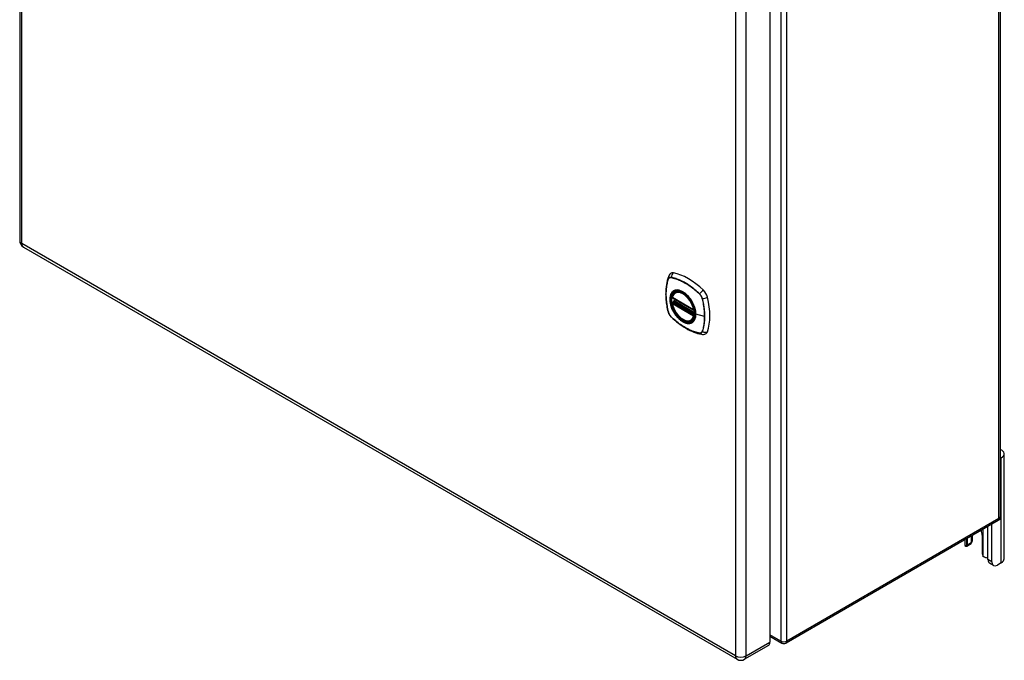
# Model space of a CAD drawing. Header units: inches. Extents: x 111.2 to 130.3, y 40.2 to 65.1.
# Tile 1 of 2: x 111.2 to 130.3, y 40.2 to 52.7. Entities that reach past the tile are written whole.
import ezdxf

# ---------------------------------------------------------------- set-up
doc = ezdxf.new("R2010")
doc.units = ezdxf.units.IN
doc.header["$MEASUREMENT"] = 0
doc.layers.add('Visible Edges(ANSI)', color=7, linetype='Continuous', lineweight=25)
doc.layers.add('Visible Tangent Edges(ANSI)', color=7, linetype='Continuous', lineweight=25)

msp = doc.modelspace()

# ---------------------------------------------------------------- linework, layer by layer
at = {"layer": 'Visible Edges(ANSI)'}
for p, q in [((111.181, 61.056), (111.181, 48.391)), ((130.251, 55.947), (130.251, 43.02)), ((125.771, 53.251), (125.771, 40.586)), ((111.254, 48.264), (125.132, 40.252)), ((123.933, 47.382), (123.943, 47.388)), ((123.877, 47.278), (124.29, 47.039)), ((123.877, 47.182), (123.89, 47.19)), ((123.896, 47.202), (123.896, 47.205)), ((123.901, 47.216), (123.942, 47.24)), ((124.246, 46.84), (124.256, 46.846)), ((130.326, 42.204), (130.326, 44.245)), ((130.271, 44.168), (130.251, 44.157)), ((130.209, 42.948), (126.085, 40.567)), ((130.012, 42.19), (130.012, 42.834)), ((130.086, 42.147), (130.086, 42.877)), ((129.559, 42.573), (129.559, 42.485)), ((129.612, 42.473), (129.612, 42.603)), ((129.686, 42.646), (129.686, 42.516)), ((129.708, 42.561), (129.708, 42.658)), ((129.899, 42.665), (129.899, 42.307)), ((129.673, 42.487), (129.599, 42.445)), ((130.271, 42.127), (130.196, 42.084)), ((130.118, 42.076), (130.044, 42.119)), ((125.771, 40.7), (126.001, 40.567)), ((125.741, 40.519), (125.278, 40.252))]:
    msp.add_line(p, q, dxfattribs=at)
at = {"layer": 'Visible Edges(ANSI)', "flags": 128}
for points in [[(123.796, 47.687), (123.784, 47.65), (123.774, 47.612), (123.765, 47.573), (123.758, 47.534), (123.753, 47.493), (123.749, 47.452), (123.746, 47.41), (123.746, 47.367), (123.746, 47.324), (123.749, 47.28), (123.752, 47.235), (123.758, 47.19), (123.764, 47.145), (123.772, 47.1), (123.782, 47.054), (123.793, 47.008)], [(123.839, 47.749), (123.831, 47.742), (123.824, 47.735), (123.812, 47.719), (123.803, 47.703), (123.796, 47.687)], [(123.871, 47.291), (123.875, 47.306), (123.88, 47.32), (123.887, 47.333), (123.894, 47.345), (123.902, 47.356), (123.912, 47.366), (123.922, 47.374), (123.933, 47.382)], [(124.186, 47.302), (124.204, 47.279), (124.222, 47.256), (124.239, 47.231), (124.254, 47.206), (124.269, 47.18), (124.281, 47.153), (124.293, 47.126), (124.303, 47.098)], [(124.246, 46.84), (124.234, 46.834), (124.222, 46.829), (124.21, 46.826), (124.196, 46.824), (124.183, 46.824), (124.169, 46.825), (124.155, 46.827), (124.14, 46.83), (124.126, 46.835), (124.111, 46.841), (124.096, 46.848), (124.081, 46.856), (124.067, 46.865), (124.052, 46.875), (124.038, 46.886), (124.024, 46.898), (124.01, 46.911), (123.997, 46.925), (123.984, 46.94), (123.971, 46.955), (123.959, 46.971), (123.947, 46.988), (123.936, 47.005), (123.926, 47.023), (123.916, 47.041), (123.907, 47.059), (123.899, 47.077), (123.892, 47.096), (123.885, 47.114), (123.879, 47.133), (123.875, 47.152), (123.871, 47.17)], [(123.89, 47.19), (123.893, 47.192), (123.895, 47.196), (123.896, 47.199), (123.896, 47.202)], [(123.793, 47.008), (123.797, 46.993), (123.802, 46.979), (123.808, 46.965), (123.815, 46.952), (123.823, 46.94), (123.832, 46.928), (123.841, 46.916), (123.852, 46.906)], [(123.852, 46.906), (123.886, 46.873), (123.921, 46.842), (123.957, 46.812), (123.993, 46.784), (124.029, 46.757), (124.065, 46.731), (124.102, 46.707), (124.14, 46.685), (124.177, 46.664), (124.214, 46.645), (124.252, 46.628), (124.29, 46.612), (124.328, 46.598), (124.366, 46.587), (124.404, 46.577), (124.442, 46.569)], [(124.442, 46.569), (124.459, 46.567), (124.478, 46.567), (124.497, 46.569), (124.507, 46.572), (124.517, 46.575)], [(129.694, 42.521), (129.694, 42.52), (129.693, 42.52), (129.693, 42.519), (129.693, 42.519), (129.692, 42.518), (129.692, 42.518), (129.692, 42.517), (129.691, 42.517), (129.691, 42.517), (129.691, 42.516), (129.69, 42.516), (129.69, 42.515), (129.69, 42.515), (129.689, 42.515), (129.689, 42.514), (129.689, 42.514), (129.688, 42.513), (129.688, 42.513), (129.688, 42.512), (129.687, 42.512), (129.687, 42.512), (129.686, 42.511), (129.686, 42.511), (129.686, 42.51)], [(129.599, 42.445), (129.598, 42.444), (129.597, 42.444), (129.596, 42.443), (129.595, 42.443), (129.594, 42.443), (129.592, 42.442), (129.591, 42.442), (129.59, 42.442), (129.589, 42.442), (129.588, 42.442), (129.587, 42.442), (129.585, 42.442), (129.584, 42.443), (129.583, 42.443), (129.582, 42.444), (129.581, 42.444), (129.58, 42.445), (129.579, 42.445), (129.578, 42.446), (129.577, 42.447), (129.576, 42.448), (129.575, 42.449), (129.574, 42.45), (129.573, 42.451)], [(129.948, 42.234), (129.946, 42.235), (129.944, 42.235), (129.942, 42.236), (129.941, 42.237), (129.939, 42.238), (129.937, 42.239), (129.935, 42.24), (129.934, 42.241), (129.932, 42.242), (129.93, 42.243), (129.929, 42.244), (129.927, 42.245), (129.926, 42.247), (129.924, 42.248), (129.923, 42.249), (129.921, 42.251), (129.92, 42.252), (129.919, 42.254), (129.917, 42.256), (129.916, 42.257), (129.915, 42.259), (129.914, 42.261), (129.913, 42.262), (129.912, 42.264)]]:
    msp.add_lwpolyline(points, dxfattribs=at)
at = {"layer": 'Visible Edges(ANSI)'}
for centre, radius, start, end in [((111.327, 48.391), 0.146, 180, 240), ((123.882, 47.288), 0.0118, 166.5554, 240), ((123.882, 47.172), 0.0118, 120, 190.611), ((123.907, 47.206), 0.0118, 120, 187.8283), ((124.296, 47.049), 0.0118, 240, 282.6344), ((130.167, 43.02), 0.084, 300, 0), ((126.043, 40.64), 0.084, 240, 300), ((125.205, 40.379), 0.146, 240, 300)]:
    msp.add_arc(centre, radius, start, end, dxfattribs=at)
for centre, major_axis, start_param, end_param in [((123.936, 47.602), (-0.089, 0.153), 5.825423, 6.381985), ((124.187, 46.605), (-0.64, 1.108), 5.170151, 5.825423), ((124.082, 47.107), (0.157, -0.273), 2.363977, 7.060801), ((124.438, 47.312), (0.089, -0.153), 1.113034, 2.028558), ((123.7, 47.448), (-0.64, 1.108), 3.599355, 4.254627), ((124.438, 46.733), (0.089, -0.153), 6.184386, 6.740947), ((130.139, 44.245), (0.188, 0), 5.497787, 7.21427), ((129.755, 42.748), (0.102, -0.176), 0.785398, 1.303617), ((129.642, 42.541), (0.031, -0.0537), 0, 0.785398), ((129.52, 42.561), (0.188, 0), 5.900503, 6.283185), ((129.695, 42.485), (-0.136, 0), 0, 0.457575), ((129.568, 42.498), (0.031, -0.0537), 6.282025, 7.068583), ((129.943, 42.282), (-0.031, 0.0537), 0.785398, 1.571956), ((130.008, 42.305), (0.136, 0), 4.254814, 4.739895), ((130.122, 42.254), (-0.078, -0.135), 5.497787, 6.283185), ((130.196, 42.211), (-0.078, -0.135), 5.497787, 7.068583), ((130.139, 42.204), (0.187, 0), 5.497787, 6.283185), ((125.668, 40.646), (0.073, -0.126), 0, 0.785398)]:
    msp.add_ellipse(centre, major_axis=major_axis, ratio=0.57735, start_param=start_param, end_param=end_param, dxfattribs=at)
msp.add_ellipse((124.079, 47.105), major_axis=(-0.16, 0.277), ratio=0.57735, dxfattribs=at)
at = {"layer": 'Visible Tangent Edges(ANSI)'}
for p, q in [((111.224, 48.331), (111.224, 60.996)), ((130.226, 42.986), (130.226, 55.913)), ((125.984, 53.532), (125.984, 40.605)), ((126.102, 40.605), (126.102, 53.532)), ((125.102, 52.984), (125.102, 40.319)), ((125.308, 40.319), (125.308, 52.984)), ((125.102, 40.319), (111.224, 48.331)), ((123.796, 47.642), (123.796, 47.642)), ((123.848, 47.672), (123.848, 47.672)), ((124.403, 47.352), (124.403, 47.351)), ((124.288, 47.044), (123.874, 47.283)), ((123.874, 47.167), (124.288, 46.928)), ((123.882, 47.182), (123.894, 47.188)), ((124.296, 46.943), (123.882, 47.182)), ((123.894, 47.188), (124.304, 46.952)), ((124.305, 46.969), (123.902, 47.201)), ((123.907, 47.216), (123.946, 47.238)), ((124.305, 46.986), (123.907, 47.216)), ((124.455, 47.262), (124.455, 47.262)), ((123.796, 47.001), (123.796, 47.002)), ((124.303, 46.947), (124.296, 46.943)), ((124.501, 46.915), (124.33, 46.958)), ((123.848, 46.911), (123.848, 46.912)), ((124.403, 46.591), (124.403, 46.591)), ((124.455, 46.621), (124.455, 46.621)), ((130.271, 42.127), (130.271, 44.168)), ((130.226, 42.986), (126.102, 40.605)), ((129.912, 42.776), (129.912, 42.264)), ((129.599, 42.445), (129.599, 42.596)), ((129.686, 42.516), (129.612, 42.473)), ((130.086, 42.147), (130.012, 42.19)), ((125.984, 40.605), (125.771, 40.728)), ((125.308, 40.319), (125.771, 40.586))]:
    msp.add_line(p, q, dxfattribs=at)
at = {"layer": 'Visible Tangent Edges(ANSI)', "flags": 128}
for points in [[(123.796, 47.644), (123.788, 47.622), (123.782, 47.6), (123.776, 47.577), (123.77, 47.553), (123.765, 47.529), (123.761, 47.505), (123.758, 47.48), (123.755, 47.454), (123.753, 47.428), (123.751, 47.402), (123.75, 47.376), (123.75, 47.349), (123.75, 47.321), (123.751, 47.293), (123.753, 47.265), (123.755, 47.237), (123.758, 47.208), (123.761, 47.179), (123.765, 47.15), (123.77, 47.121), (123.776, 47.091), (123.782, 47.062), (123.788, 47.032), (123.796, 47.002)], [(123.796, 47.002), (123.789, 47.032), (123.782, 47.061), (123.776, 47.091), (123.771, 47.121), (123.766, 47.15), (123.762, 47.179), (123.758, 47.208), (123.755, 47.236), (123.753, 47.265), (123.752, 47.293), (123.751, 47.32), (123.75, 47.348), (123.751, 47.375), (123.752, 47.401), (123.753, 47.427), (123.755, 47.453), (123.758, 47.479), (123.762, 47.504), (123.766, 47.528), (123.771, 47.552), (123.776, 47.575), (123.782, 47.598), (123.789, 47.62), (123.796, 47.642)], [(123.848, 47.674), (123.845, 47.675), (123.842, 47.675), (123.839, 47.675), (123.836, 47.675), (123.834, 47.675), (123.831, 47.675), (123.828, 47.674), (123.826, 47.674), (123.823, 47.673), (123.82, 47.672), (123.818, 47.671), (123.816, 47.67), (123.814, 47.668), (123.811, 47.667), (123.809, 47.665), (123.807, 47.663), (123.806, 47.661), (123.804, 47.659), (123.802, 47.657), (123.801, 47.655), (123.799, 47.652), (123.798, 47.649), (123.797, 47.647), (123.796, 47.644)], [(123.796, 47.642), (123.797, 47.645), (123.799, 47.647), (123.8, 47.65), (123.801, 47.652), (123.803, 47.655), (123.805, 47.657), (123.806, 47.659), (123.808, 47.661), (123.81, 47.663), (123.812, 47.664), (123.814, 47.666), (123.816, 47.667), (123.819, 47.668), (123.821, 47.67), (123.823, 47.67), (123.826, 47.671), (123.828, 47.672), (123.831, 47.672), (123.834, 47.673), (123.837, 47.673), (123.839, 47.673), (123.842, 47.673), (123.845, 47.672), (123.848, 47.672)], [(124.404, 47.353), (124.382, 47.375), (124.359, 47.395), (124.336, 47.415), (124.313, 47.435), (124.29, 47.454), (124.267, 47.472), (124.243, 47.49), (124.22, 47.506), (124.196, 47.523), (124.173, 47.538), (124.149, 47.553), (124.126, 47.567), (124.102, 47.58), (124.078, 47.592), (124.055, 47.604), (124.032, 47.615), (124.008, 47.625), (123.985, 47.635), (123.962, 47.643), (123.939, 47.651), (123.916, 47.658), (123.893, 47.664), (123.871, 47.67), (123.848, 47.674)], [(123.848, 47.672), (123.871, 47.667), (123.893, 47.662), (123.916, 47.656), (123.939, 47.649), (123.962, 47.641), (123.985, 47.633), (124.008, 47.624), (124.031, 47.613), (124.055, 47.603), (124.078, 47.591), (124.102, 47.578), (124.125, 47.565), (124.149, 47.551), (124.172, 47.537), (124.196, 47.521), (124.219, 47.505), (124.242, 47.488), (124.266, 47.471), (124.289, 47.452), (124.312, 47.434), (124.335, 47.414), (124.358, 47.394), (124.38, 47.373), (124.403, 47.352)], [(123.883, 47.402), (123.874, 47.394), (123.866, 47.385), (123.859, 47.375), (123.852, 47.364), (123.846, 47.352), (123.84, 47.34), (123.836, 47.326), (123.832, 47.312), (123.829, 47.298), (123.827, 47.282), (123.826, 47.266), (123.825, 47.25), (123.826, 47.232), (123.827, 47.215), (123.829, 47.197), (123.832, 47.179), (123.836, 47.161), (123.84, 47.142), (123.846, 47.123), (123.852, 47.104), (123.859, 47.086), (123.866, 47.067), (123.874, 47.048), (123.883, 47.03)], [(124.327, 46.96), (124.321, 46.902), (124.305, 46.854), (124.277, 46.816), (124.241, 46.792), (124.197, 46.783), (124.147, 46.788), (124.095, 46.808), (124.041, 46.841), (123.99, 46.887), (123.942, 46.942), (123.9, 47.005), (123.867, 47.072), (123.844, 47.141), (123.831, 47.209), (123.83, 47.271), (123.84, 47.326), (123.861, 47.371), (123.892, 47.403), (123.931, 47.421), (123.978, 47.425), (124.029, 47.415), (124.082, 47.39), (124.135, 47.351), (124.185, 47.302)], [(123.917, 47.421), (123.915, 47.42), (123.914, 47.42), (123.912, 47.419), (123.911, 47.418), (123.909, 47.418), (123.908, 47.417), (123.906, 47.416), (123.905, 47.416), (123.903, 47.415), (123.902, 47.414), (123.901, 47.413), (123.899, 47.413), (123.898, 47.412), (123.896, 47.411), (123.895, 47.41), (123.894, 47.409), (123.892, 47.408), (123.891, 47.408), (123.89, 47.407), (123.888, 47.406), (123.887, 47.405), (123.886, 47.404), (123.885, 47.403), (123.883, 47.402)], [(124.238, 47.235), (124.227, 47.252), (124.215, 47.269), (124.203, 47.284), (124.19, 47.3), (124.177, 47.315), (124.163, 47.329), (124.149, 47.342), (124.135, 47.354), (124.121, 47.366), (124.107, 47.377), (124.092, 47.386), (124.078, 47.395), (124.063, 47.403), (124.049, 47.41), (124.034, 47.416), (124.02, 47.421), (124.006, 47.425), (123.992, 47.427), (123.978, 47.429), (123.965, 47.43), (123.952, 47.429), (123.94, 47.427), (123.928, 47.425), (123.917, 47.421)], [(124.403, 47.351), (124.406, 47.348), (124.409, 47.345), (124.412, 47.342), (124.415, 47.339), (124.417, 47.336), (124.42, 47.332), (124.423, 47.329), (124.425, 47.325), (124.428, 47.321), (124.43, 47.318), (124.433, 47.314), (124.435, 47.31), (124.437, 47.306), (124.439, 47.302), (124.441, 47.298), (124.443, 47.294), (124.445, 47.29), (124.447, 47.286), (124.448, 47.282), (124.45, 47.278), (124.451, 47.274), (124.452, 47.27), (124.454, 47.266), (124.455, 47.262)], [(124.457, 47.262), (124.456, 47.266), (124.455, 47.27), (124.453, 47.274), (124.452, 47.279), (124.45, 47.283), (124.449, 47.287), (124.447, 47.291), (124.445, 47.295), (124.443, 47.299), (124.441, 47.303), (124.439, 47.307), (124.437, 47.311), (124.434, 47.315), (124.432, 47.319), (124.43, 47.323), (124.427, 47.327), (124.424, 47.33), (124.422, 47.334), (124.419, 47.337), (124.416, 47.341), (124.413, 47.344), (124.41, 47.347), (124.407, 47.35), (124.404, 47.353)], [(123.89, 47.19), (123.89, 47.19), (123.89, 47.19), (123.89, 47.19), (123.89, 47.19), (123.89, 47.19), (123.89, 47.19), (123.89, 47.19), (123.89, 47.19), (123.89, 47.19), (123.89, 47.19), (123.89, 47.19), (123.89, 47.19), (123.89, 47.19), (123.89, 47.19), (123.89, 47.19), (123.89, 47.19), (123.89, 47.19), (123.89, 47.19), (123.89, 47.19), (123.89, 47.19), (123.89, 47.19), (123.89, 47.19), (123.89, 47.19), (123.89, 47.19)], [(123.89, 47.19), (123.89, 47.19), (123.89, 47.19), (123.89, 47.19), (123.89, 47.19), (123.89, 47.19), (123.89, 47.19), (123.89, 47.19), (123.89, 47.19), (123.89, 47.19), (123.89, 47.19), (123.89, 47.19), (123.891, 47.19), (123.891, 47.19), (123.891, 47.19), (123.891, 47.19), (123.891, 47.19), (123.891, 47.19), (123.891, 47.189), (123.891, 47.189), (123.892, 47.189), (123.892, 47.189), (123.892, 47.189), (123.892, 47.189), (123.892, 47.189)], [(123.892, 47.189), (123.892, 47.189), (123.892, 47.189), (123.892, 47.189), (123.893, 47.189), (123.893, 47.189), (123.893, 47.189), (123.893, 47.189), (123.893, 47.189), (123.893, 47.189), (123.893, 47.189), (123.893, 47.189), (123.893, 47.189), (123.893, 47.189), (123.893, 47.189), (123.893, 47.189), (123.893, 47.189), (123.893, 47.189), (123.893, 47.189), (123.893, 47.189), (123.894, 47.189), (123.894, 47.189), (123.894, 47.188), (123.894, 47.188), (123.894, 47.188)], [(123.896, 47.203), (123.896, 47.203), (123.896, 47.203), (123.896, 47.203), (123.896, 47.203), (123.896, 47.203), (123.896, 47.203), (123.896, 47.203), (123.896, 47.203), (123.896, 47.203), (123.896, 47.203), (123.896, 47.203), (123.896, 47.203), (123.896, 47.203), (123.896, 47.203), (123.896, 47.203), (123.896, 47.203), (123.896, 47.202), (123.896, 47.202), (123.896, 47.202), (123.896, 47.202), (123.896, 47.202), (123.896, 47.202), (123.896, 47.202), (123.896, 47.202)], [(123.899, 47.203), (123.899, 47.203), (123.899, 47.203), (123.899, 47.203), (123.898, 47.203), (123.898, 47.203), (123.898, 47.203), (123.898, 47.203), (123.898, 47.203), (123.898, 47.203), (123.897, 47.203), (123.897, 47.203), (123.897, 47.203), (123.897, 47.203), (123.897, 47.203), (123.897, 47.203), (123.897, 47.203), (123.897, 47.203), (123.896, 47.203), (123.896, 47.203), (123.896, 47.203), (123.896, 47.203), (123.896, 47.203), (123.896, 47.203), (123.896, 47.203)], [(123.902, 47.201), (123.902, 47.201), (123.902, 47.201), (123.902, 47.201), (123.902, 47.202), (123.901, 47.202), (123.901, 47.202), (123.901, 47.202), (123.901, 47.202), (123.901, 47.202), (123.901, 47.202), (123.901, 47.202), (123.901, 47.202), (123.9, 47.202), (123.9, 47.202), (123.9, 47.202), (123.9, 47.202), (123.9, 47.202), (123.9, 47.202), (123.9, 47.202), (123.9, 47.203), (123.899, 47.203), (123.899, 47.203), (123.899, 47.203), (123.899, 47.203)], [(124.272, 47.178), (124.27, 47.18), (124.269, 47.182), (124.268, 47.185), (124.267, 47.187), (124.265, 47.19), (124.264, 47.192), (124.263, 47.195), (124.261, 47.197), (124.26, 47.2), (124.259, 47.202), (124.257, 47.204), (124.256, 47.207), (124.254, 47.209), (124.253, 47.212), (124.252, 47.214), (124.25, 47.216), (124.249, 47.219), (124.247, 47.221), (124.246, 47.223), (124.244, 47.226), (124.243, 47.228), (124.241, 47.231), (124.24, 47.233), (124.238, 47.235)], [(124.33, 46.958), (124.33, 46.967), (124.33, 46.975), (124.329, 46.984), (124.328, 46.993), (124.327, 47.002), (124.326, 47.011), (124.325, 47.02), (124.323, 47.029), (124.322, 47.038), (124.32, 47.047), (124.317, 47.056), (124.315, 47.066), (124.312, 47.075), (124.31, 47.084), (124.307, 47.094), (124.304, 47.103), (124.3, 47.113), (124.297, 47.122), (124.293, 47.131), (124.289, 47.141), (124.285, 47.15), (124.281, 47.159), (124.276, 47.168), (124.272, 47.178)], [(124.455, 47.262), (124.459, 47.247), (124.462, 47.232), (124.466, 47.217), (124.469, 47.202), (124.472, 47.187), (124.475, 47.172), (124.478, 47.157), (124.48, 47.143), (124.483, 47.128), (124.485, 47.113), (124.487, 47.099), (124.489, 47.084), (124.491, 47.069), (124.493, 47.055), (124.494, 47.041), (124.496, 47.026), (124.497, 47.012), (124.498, 46.998), (124.499, 46.984), (124.5, 46.97), (124.5, 46.956), (124.501, 46.942), (124.501, 46.929), (124.501, 46.915)], [(124.457, 46.62), (124.464, 46.642), (124.471, 46.664), (124.477, 46.687), (124.482, 46.71), (124.487, 46.734), (124.491, 46.759), (124.494, 46.784), (124.497, 46.809), (124.5, 46.835), (124.501, 46.861), (124.502, 46.888), (124.502, 46.915), (124.502, 46.942), (124.501, 46.97), (124.499, 46.998), (124.497, 47.027), (124.494, 47.055), (124.491, 47.084), (124.487, 47.113), (124.482, 47.143), (124.477, 47.172), (124.471, 47.202), (124.464, 47.232), (124.457, 47.262)], [(123.796, 47.002), (123.797, 46.998), (123.798, 46.994), (123.799, 46.989), (123.801, 46.985), (123.802, 46.981), (123.804, 46.977), (123.806, 46.973), (123.807, 46.969), (123.809, 46.965), (123.811, 46.961), (123.814, 46.957), (123.816, 46.953), (123.818, 46.949), (123.82, 46.945), (123.823, 46.941), (123.826, 46.937), (123.828, 46.934), (123.831, 46.93), (123.834, 46.927), (123.836, 46.923), (123.839, 46.92), (123.842, 46.917), (123.845, 46.914), (123.848, 46.911)], [(123.848, 46.912), (123.845, 46.915), (123.842, 46.918), (123.839, 46.921), (123.837, 46.924), (123.834, 46.928), (123.831, 46.931), (123.828, 46.934), (123.826, 46.938), (123.823, 46.942), (123.821, 46.945), (123.819, 46.949), (123.816, 46.953), (123.814, 46.957), (123.812, 46.961), (123.81, 46.965), (123.808, 46.969), (123.806, 46.973), (123.805, 46.977), (123.803, 46.981), (123.801, 46.985), (123.8, 46.989), (123.799, 46.993), (123.797, 46.997), (123.796, 47.001)], [(123.883, 47.03), (123.885, 47.028), (123.886, 47.025), (123.887, 47.023), (123.888, 47.02), (123.89, 47.018), (123.891, 47.015), (123.892, 47.013), (123.894, 47.011), (123.895, 47.008), (123.896, 47.006), (123.898, 47.003), (123.899, 47.001), (123.901, 46.998), (123.902, 46.996), (123.903, 46.994), (123.905, 46.991), (123.906, 46.989), (123.908, 46.987), (123.909, 46.984), (123.911, 46.982), (123.912, 46.98), (123.914, 46.977), (123.915, 46.975), (123.917, 46.973)], [(123.917, 46.973), (123.928, 46.956), (123.94, 46.939), (123.952, 46.923), (123.965, 46.908), (123.979, 46.893), (123.992, 46.879), (124.006, 46.866), (124.02, 46.854), (124.034, 46.842), (124.049, 46.831), (124.063, 46.822), (124.078, 46.813), (124.092, 46.805), (124.107, 46.798), (124.121, 46.792), (124.136, 46.787), (124.15, 46.783), (124.163, 46.78), (124.177, 46.779), (124.19, 46.778), (124.203, 46.779), (124.215, 46.78), (124.227, 46.783), (124.238, 46.787)], [(124.272, 46.806), (124.276, 46.81), (124.281, 46.814), (124.285, 46.818), (124.289, 46.823), (124.293, 46.828), (124.297, 46.833), (124.3, 46.838), (124.304, 46.844), (124.307, 46.85), (124.31, 46.856), (124.312, 46.862), (124.315, 46.868), (124.317, 46.875), (124.32, 46.881), (124.322, 46.888), (124.323, 46.896), (124.325, 46.903), (124.326, 46.91), (124.327, 46.918), (124.328, 46.926), (124.329, 46.934), (124.33, 46.942), (124.33, 46.95), (124.33, 46.958)], [(124.303, 47.098), (124.305, 47.092), (124.307, 47.086), (124.309, 47.081), (124.31, 47.075), (124.312, 47.069), (124.313, 47.063), (124.315, 47.057), (124.316, 47.051), (124.318, 47.045), (124.319, 47.039), (124.32, 47.033), (124.321, 47.028), (124.322, 47.022), (124.323, 47.016), (124.324, 47.01), (124.324, 47.005), (124.325, 46.999), (124.326, 46.993), (124.326, 46.988), (124.327, 46.982), (124.327, 46.977), (124.327, 46.971), (124.327, 46.966), (124.327, 46.96)], [(124.501, 46.915), (124.501, 46.901), (124.501, 46.888), (124.5, 46.875), (124.5, 46.861), (124.499, 46.848), (124.498, 46.835), (124.497, 46.822), (124.496, 46.81), (124.494, 46.797), (124.493, 46.784), (124.491, 46.772), (124.489, 46.759), (124.487, 46.747), (124.485, 46.735), (124.483, 46.723), (124.48, 46.711), (124.478, 46.699), (124.475, 46.688), (124.472, 46.676), (124.469, 46.665), (124.466, 46.654), (124.462, 46.643), (124.459, 46.632), (124.455, 46.621)], [(124.403, 46.591), (124.38, 46.596), (124.358, 46.601), (124.335, 46.607), (124.312, 46.614), (124.289, 46.622), (124.266, 46.63), (124.243, 46.64), (124.22, 46.65), (124.197, 46.661), (124.173, 46.672), (124.15, 46.685), (124.126, 46.698), (124.103, 46.712), (124.079, 46.726), (124.056, 46.742), (124.032, 46.758), (124.009, 46.775), (123.985, 46.793), (123.962, 46.811), (123.939, 46.83), (123.916, 46.849), (123.893, 46.869), (123.871, 46.89), (123.848, 46.911)], [(123.848, 46.911), (123.871, 46.889), (123.893, 46.869), (123.916, 46.848), (123.939, 46.829), (123.962, 46.81), (123.986, 46.792), (124.009, 46.774), (124.032, 46.757), (124.056, 46.741), (124.079, 46.726), (124.103, 46.711), (124.127, 46.697), (124.15, 46.684), (124.174, 46.671), (124.197, 46.66), (124.221, 46.649), (124.244, 46.639), (124.267, 46.629), (124.29, 46.621), (124.313, 46.613), (124.336, 46.606), (124.359, 46.6), (124.382, 46.594), (124.404, 46.59)], [(124.238, 46.787), (124.24, 46.787), (124.241, 46.788), (124.243, 46.789), (124.244, 46.789), (124.246, 46.79), (124.247, 46.791), (124.249, 46.791), (124.25, 46.792), (124.252, 46.793), (124.253, 46.793), (124.254, 46.794), (124.256, 46.795), (124.257, 46.796), (124.259, 46.797), (124.26, 46.797), (124.261, 46.798), (124.263, 46.799), (124.264, 46.8), (124.265, 46.801), (124.267, 46.802), (124.268, 46.803), (124.269, 46.804), (124.27, 46.805), (124.272, 46.806)], [(124.455, 46.621), (124.454, 46.618), (124.452, 46.616), (124.451, 46.613), (124.45, 46.611), (124.448, 46.608), (124.447, 46.606), (124.445, 46.604), (124.443, 46.602), (124.441, 46.6), (124.439, 46.599), (124.437, 46.597), (124.435, 46.596), (124.433, 46.595), (124.43, 46.594), (124.428, 46.593), (124.425, 46.592), (124.423, 46.591), (124.42, 46.591), (124.417, 46.591), (124.415, 46.59), (124.412, 46.59), (124.409, 46.591), (124.406, 46.591), (124.403, 46.591)], [(124.404, 46.59), (124.407, 46.589), (124.41, 46.589), (124.413, 46.589), (124.416, 46.589), (124.419, 46.589), (124.422, 46.589), (124.424, 46.59), (124.427, 46.59), (124.43, 46.591), (124.432, 46.592), (124.434, 46.593), (124.437, 46.594), (124.439, 46.596), (124.441, 46.597), (124.443, 46.599), (124.445, 46.601), (124.447, 46.603), (124.449, 46.605), (124.45, 46.607), (124.452, 46.609), (124.453, 46.612), (124.455, 46.614), (124.456, 46.617), (124.457, 46.62)]]:
    msp.add_lwpolyline(points, dxfattribs=at)
at = {"layer": 'Visible Tangent Edges(ANSI)'}
for centre, major_axis, ratio, start_param, end_param in [((111.327, 48.391), (-0.146, 0), 0.57735, 0, 0.785398), ((111.327, 48.391), (-0.073, -0.126), 0.57735, 5.497787, 6.283185), ((123.907, 47.647), (-0.111, 0.039), 0.732433, 0, 0.489359), ((123.934, 47.663), (-0.021, -0.116), 0.732433, 3.838794, 4.748151), ((123.805, 47.644), (0.00929, -0.00325), 0.728939, 3.628045, 3.868691), ((123.855, 47.673), (0.00187, 0.00966), 0.73228, 1.612785, 1.853431), ((124.081, 47.106), (-0.173, 0.3), 0.57735, 5.055237, 10.652726), ((124.081, 47.106), (-0.151, 0.261), 0.57735, 4.164956, 6.830618), ((124.089, 47.111), (-0.156, 0.271), 0.57735, 6.166197, 6.283185), ((124.409, 47.354), (-0.00681, -0.0071), 0.362844, 5.090715, 5.331361), ((124.463, 47.357), (-0.0822, -0.0848), 0.360844, 4.183447, 5.092804), ((123.882, 47.288), (-0.0115, 0.0027), 0.697177, 0, 0.936254), ((123.882, 47.172), (-0.0116, -0.0022), 0.424984, 0, 0.691657), ((123.882, 47.288), (-0.0059, -0.0102), 0.57735, 5.497787, 6.283185), ((123.882, 47.172), (-0.0059, -0.0102), 0.57735, 3.926991, 5.497787), ((124.081, 47.106), (0.151, -0.261), 0.57735, 4.164956, 6.830618), ((123.882, 47.172), (-0.0059, 0.0102), 0.57735, 5.497787, 6.283185), ((123.885, 47.201), (0.0018, -0.0117), 0.983841, 0.332621, 1.648576), ((123.891, 47.199), (0.0039, 0.0112), 0.653911, 3.808835, 5.235416), ((123.894, 47.198), (0.0059, 0.0102), 0.57735, 3.926991, 5.335914), ((123.907, 47.206), (-0.0117, -0.0016), 0.470841, 0, 0.203742), ((123.907, 47.206), (-0.0059, -0.0102), 0.57735, 3.926991, 5.351326), ((123.907, 47.206), (-0.0059, 0.0102), 0.57735, 5.497787, 6.283185), ((124.46, 47.266), (-0.00956, -0.00235), 0.362844, 0.951824, 1.19247), ((124.49, 47.311), (-0.115, -0.029), 0.360844, 1.190381, 2.099738), ((123.907, 47.036), (-0.115, -0.029), 0.360844, 0, 0.144706), ((123.805, 47.005), (-0.00955, -0.00239), 0.366185, 0.145032, 0.385678), ((124.296, 47.049), (-0.0059, -0.0102), 0.57735, 5.497787, 6.283185), ((124.296, 47.049), (-0.0116, -0.0022), 0.424984, 0.691657, 1.603666), ((124.296, 46.933), (0.0059, 0.0102), 0.57735, 0.785398, 2.356194), ((124.296, 46.933), (0.0115, -0.0027), 0.697177, 4.077847, 5.160757), ((124.296, 46.933), (0.0059, -0.0102), 0.57735, 1.624298, 2.356194), ((124.332, 46.961), (-0.00492, 0), 0.57735, 0.141897, 1.156289), ((123.855, 46.917), (-0.00685, -0.00707), 0.366185, 5.897507, 6.138153), ((123.934, 46.99), (-0.0822, -0.0848), 0.360844, 6.13848, 6.283185), ((124.089, 47.111), (0.156, -0.271), 0.57735, 0, 0.116988), ((124.409, 46.598), (0.00183, 0.00967), 0.728939, 2.414494, 2.65514), ((124.463, 46.685), (-0.021, -0.116), 0.732433, 5.793826, 6.283185), ((124.46, 46.627), (-0.0093, 0.00321), 0.73228, 1.288161, 1.528808), ((124.49, 46.7), (-0.111, 0.039), 0.732433, 1.535035, 2.444392), ((130.167, 43.02), (0.042, -0.0727), 0.57735, 0, 0.785398), ((130.167, 43.02), (0.084, 0), 0.57735, 5.497787, 6.283185), ((126.043, 40.64), (-0.084, 0), 0.57735, 0.785398, 2.356194), ((126.043, 40.64), (-0.042, -0.0727), 0.57735, 5.497787, 6.283185), ((126.043, 40.64), (0.042, -0.0727), 0.57735, 0, 0.785398), ((125.205, 40.379), (-0.073, -0.126), 0.57735, 5.497787, 6.283185), ((125.205, 40.379), (0.146, 0), 0.57735, 3.926991, 5.497787), ((125.205, 40.379), (0.073, -0.126), 0.57735, 0, 0.785398)]:
    msp.add_ellipse(centre, major_axis=major_axis, ratio=ratio, start_param=start_param, end_param=end_param, dxfattribs=at)
for centre, major_axis in [((124.082, 47.106), (0.171, -0.296)), ((124.079, 47.105), (-0.163, 0.282)), ((124.079, 47.105), (0.162, -0.281))]:
    msp.add_ellipse(centre, major_axis=major_axis, ratio=0.57735, dxfattribs=at)

doc.saveas('drawing.dxf')
